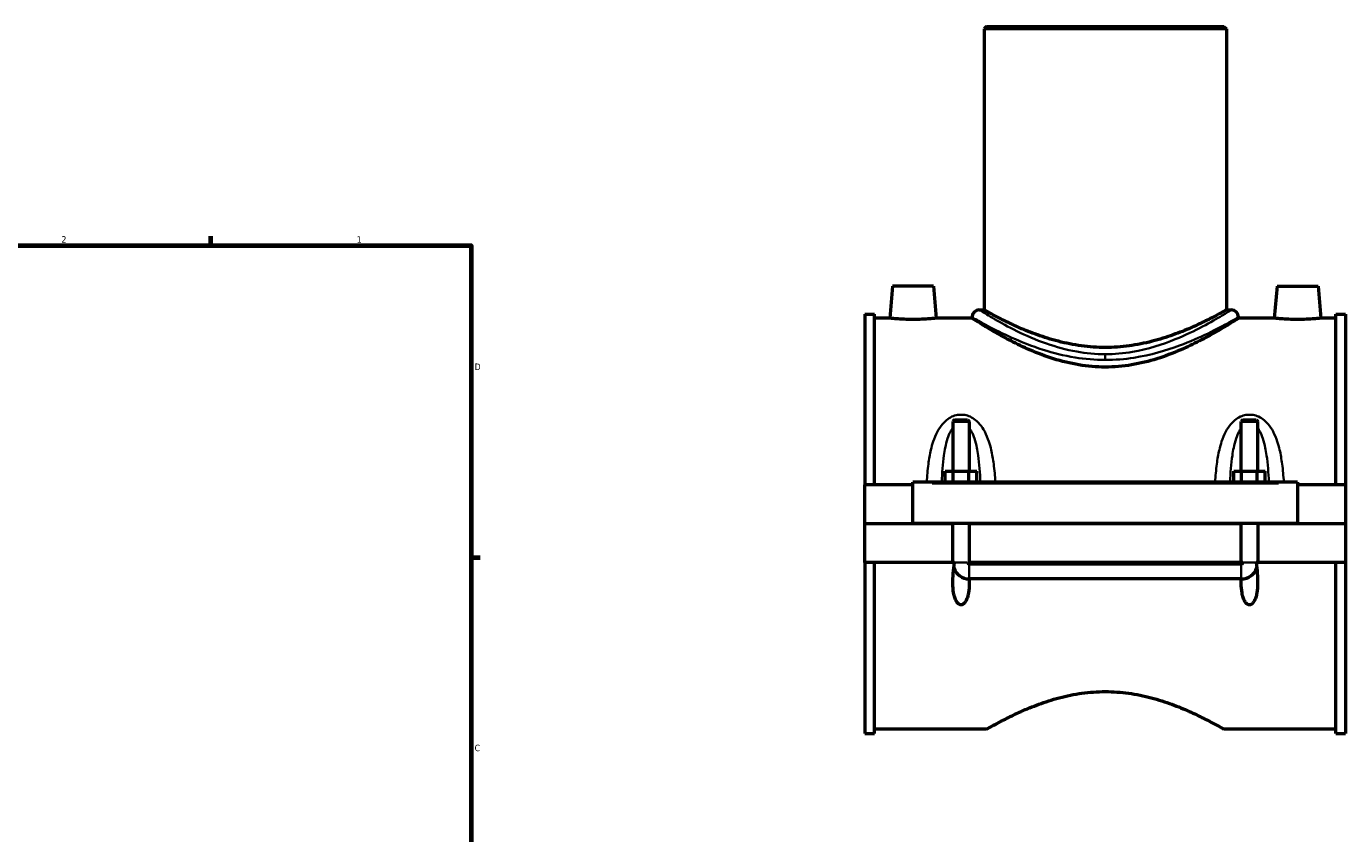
# Model space of a CAD drawing. Header units: inches. Extents: x -0.9 to 55.1, y -1.4 to 50.
# Tile 7 of 8: x 27.1 to 46.1, y 12.5 to 24.2. Entities that reach past the tile are written whole.
import ezdxf

# ---------------------------------------------------------------- set-up
doc = ezdxf.new("R2010")
doc.units = ezdxf.units.IN
doc.header["$MEASUREMENT"] = 0
for name, color, linetype, lineweight in [('Border (ANSI)', 7, 'Continuous', 70), ('Visible (ANSI)', 7, 'Continuous', 50), ('Visible Narrow (ANSI)', 7, 'Continuous', 35)]:
    doc.layers.add(name, color=color, linetype=linetype, lineweight=lineweight)
doc.styles.add('Note Text (ANSI)', font='tahoma.ttf')

# ---------------------------------------------------------------- blocks, each defined once
blk = doc.blocks.new('Borders Default Border')
at = {"layer": 'Border (ANSI)'}
for p, q in [((29.75, 21), (29.75, 21.134)), ((33.5, 16.5), (33.634, 16.5))]:
    blk.add_line(p, q, dxfattribs=at)
at = {"layer": 'Border (ANSI)', "flags": 128}
blk.add_lwpolyline([(0.5, 1), (0.5, 21), (33.5, 21), (33.5, 1), (0.5, 1)], dxfattribs=at)
at = {"layer": 'Border (ANSI)', "color": 5, "true_color": 0x0000ff, "char_height": 0.0945, "attachment_point": 7, "style": 'Note Text (ANSI)'}
for s, insert in [('2', (27.596, 21.04)), ('1', (31.854, 21.04)), ('D', (33.553, 19.203)), ('C', (33.552, 13.701))]:
    blk.add_mtext(s, dxfattribs=dict(at, insert=insert))

msp = doc.modelspace()

# ---------------------------------------------------------------- linework, layer by layer
at = {"layer": 'Visible (ANSI)'}
for p, q in [((40.933, 24.162), (40.898, 24.127)), ((40.933, 24.162), (44.355, 24.162)), ((44.355, 24.162), (44.39, 24.127)), ((44.39, 24.127), (40.898, 24.127)), ((40.898, 24.127), (40.898, 20.071)), ((44.39, 24.127), (44.39, 20.071)), ((39.576, 20.413), (39.536, 19.952)), ((40.167, 20.413), (39.576, 20.413)), ((40.167, 20.413), (40.207, 19.952)), ((45.12, 20.413), (45.08, 19.952)), ((45.12, 20.413), (45.711, 20.413)), ((45.711, 20.413), (45.751, 19.952)), ((39.179, 20.011), (39.179, 17.547)), ((39.179, 20.011), (39.317, 20.011)), ((39.317, 17.547), (39.317, 20.011)), ((40.828, 20.071), (40.898, 20.071)), ((44.39, 20.071), (44.46, 20.071)), ((45.97, 17.547), (45.97, 20.011)), ((45.97, 20.011), (46.109, 20.011)), ((46.109, 20.011), (46.109, 17.547)), ((39.536, 19.952), (39.317, 19.952)), ((40.723, 19.952), (40.207, 19.952)), ((40.723, 19.966), (40.723, 19.952)), ((44.564, 19.966), (44.564, 19.952)), ((45.08, 19.952), (44.564, 19.952)), ((45.97, 19.952), (45.751, 19.952)), ((40.47, 18.485), (40.447, 18.462)), ((40.447, 18.462), (40.447, 17.744)), ((40.683, 18.462), (40.447, 18.462)), ((40.47, 18.485), (40.659, 18.485)), ((40.659, 18.485), (40.683, 18.462)), ((40.683, 18.462), (40.683, 17.744)), ((44.628, 18.485), (44.605, 18.462)), ((44.605, 17.744), (44.605, 18.462)), ((44.841, 18.462), (44.605, 18.462)), ((44.628, 18.485), (44.817, 18.485)), ((44.817, 18.485), (44.841, 18.462)), ((44.841, 17.744), (44.841, 18.462)), ((40.337, 17.587), (40.337, 17.744)), ((40.337, 17.744), (40.451, 17.744)), ((40.451, 17.587), (40.451, 17.744)), ((40.451, 17.744), (40.678, 17.744)), ((40.678, 17.587), (40.678, 17.744)), ((40.678, 17.744), (40.792, 17.744)), ((40.792, 17.587), (40.792, 17.744)), ((44.495, 17.587), (44.495, 17.744)), ((44.495, 17.744), (44.609, 17.744)), ((44.609, 17.587), (44.609, 17.744)), ((44.609, 17.744), (44.836, 17.744)), ((44.836, 17.587), (44.836, 17.744)), ((44.836, 17.744), (44.95, 17.744)), ((44.95, 17.587), (44.95, 17.744)), ((39.872, 17.547), (39.179, 17.547)), ((39.179, 16.988), (39.179, 17.547)), ((39.872, 17.567), (39.872, 17.587)), ((45.416, 17.587), (39.872, 17.587)), ((39.872, 16.988), (39.872, 17.567)), ((45.416, 17.587), (45.416, 17.567)), ((45.416, 17.567), (45.416, 16.988)), ((46.109, 17.547), (45.416, 17.547)), ((46.109, 17.547), (46.109, 16.988)), ((39.179, 16.988), (39.872, 16.988)), ((39.179, 16.424), (39.179, 16.984)), ((40.447, 16.984), (39.179, 16.984)), ((45.416, 16.988), (39.872, 16.988)), ((40.447, 16.988), (40.447, 16.984)), ((40.447, 16.424), (40.447, 16.984)), ((40.683, 16.988), (40.683, 16.984)), ((40.683, 16.984), (40.683, 16.424)), ((44.605, 16.984), (40.683, 16.984)), ((44.605, 16.984), (44.605, 16.988)), ((44.605, 16.424), (44.605, 16.984)), ((44.841, 16.984), (44.841, 16.988)), ((44.841, 16.984), (44.841, 16.424)), ((46.109, 16.984), (44.841, 16.984)), ((45.416, 16.988), (46.109, 16.988)), ((46.109, 16.984), (46.109, 16.424)), ((40.447, 16.424), (39.179, 16.424)), ((39.179, 16.424), (39.179, 13.961)), ((39.317, 13.961), (39.317, 16.424)), ((40.469, 16.424), (40.447, 16.424)), ((40.683, 16.424), (40.661, 16.424)), ((44.605, 16.424), (40.683, 16.424)), ((40.683, 16.405), (44.605, 16.405)), ((44.627, 16.424), (44.605, 16.424)), ((44.841, 16.424), (44.819, 16.424)), ((46.109, 16.424), (44.841, 16.424)), ((45.97, 13.961), (45.97, 16.424)), ((46.109, 16.424), (46.109, 13.961)), ((44.605, 16.189), (40.683, 16.189)), ((39.179, 13.961), (39.317, 13.961)), ((40.933, 14.02), (39.317, 14.02)), ((45.97, 14.02), (44.355, 14.02)), ((45.97, 13.961), (46.109, 13.961))]:
    msp.add_line(p, q, dxfattribs=at)
for centre, radius, start, end in [((40.828, 19.966), 0.105, 90, 180), ((44.46, 19.966), 0.105, 0, 90), ((40.683, 16.424), 0.236, 198.7562, 269.8261), ((44.605, 16.424), 0.236, 270.1739, 341.2438)]:
    msp.add_arc(centre, radius, start, end, dxfattribs=at)
for points, knots in [([(44.39, 20.071), (44.39, 20.071), (44.379, 20.064), (44.333, 20.039), (44.299, 20.02), (44.209, 19.972), (44.153, 19.943), (44.026, 19.88), (43.954, 19.846), (43.802, 19.779), (43.716, 19.744), (43.528, 19.677), (43.426, 19.645), (43.212, 19.59), (43.1, 19.567), (42.872, 19.537), (42.757, 19.529), (42.531, 19.529), (42.415, 19.537), (42.187, 19.567), (42.075, 19.59), (41.861, 19.645), (41.759, 19.677), (41.571, 19.744), (41.485, 19.779), (41.333, 19.846), (41.261, 19.88), (41.134, 19.943), (41.079, 19.972), (40.989, 20.02), (40.954, 20.039), (40.909, 20.064), (40.898, 20.071), (40.898, 20.071)], [6.86563, 6.86563, 6.86563, 6.86563, 7.721741, 7.721741, 8.577853, 8.577853, 9.433964, 9.433964, 10.290075, 10.290075, 11.150371, 11.150371, 12.010668, 12.010668, 12.870964, 12.870964, 13.731261, 13.731261, 14.591557, 14.591557, 15.451854, 15.451854, 16.31215, 16.31215, 17.172447, 17.172447, 18.028558, 18.028558, 18.884669, 18.884669, 19.74078, 19.74078, 20.596891, 20.596891, 20.596891, 20.596891]), ([(39.872, 19.933), (39.829, 19.933), (39.784, 19.934), (39.702, 19.937), (39.664, 19.94), (39.604, 19.945), (39.579, 19.947), (39.544, 19.951), (39.536, 19.952), (39.536, 19.952)], [2.57775, 2.57775, 2.57775, 2.57775, 2.900155, 2.900155, 3.22256, 3.22256, 3.544592, 3.544592, 3.866624, 3.866624, 3.866624, 3.866624]), ([(40.207, 19.952), (40.207, 19.952), (40.199, 19.951), (40.165, 19.947), (40.139, 19.945), (40.08, 19.94), (40.042, 19.937), (39.959, 19.934), (39.914, 19.933), (39.872, 19.933)], [6.444374, 6.444374, 6.444374, 6.444374, 6.766406, 6.766406, 7.088438, 7.088438, 7.410843, 7.410843, 7.733249, 7.733249, 7.733249, 7.733249]), ([(42.644, 19.246), (42.518, 19.246), (42.39, 19.257), (42.139, 19.299), (42.015, 19.329), (41.781, 19.403), (41.669, 19.446), (41.463, 19.534), (41.369, 19.58), (41.203, 19.665), (41.124, 19.709), (40.985, 19.789), (40.923, 19.826), (40.824, 19.887), (40.786, 19.912), (40.735, 19.944), (40.723, 19.952), (40.723, 19.952)], [0, 0, 0, 0, 0.958738, 0.958738, 1.917475, 1.917475, 2.876213, 2.876213, 3.83495, 3.83495, 4.784617, 4.784617, 5.734285, 5.734285, 6.683952, 6.683952, 7.633619, 7.633619, 7.633619, 7.633619]), ([(44.564, 19.952), (44.564, 19.952), (44.552, 19.944), (44.502, 19.912), (44.463, 19.887), (44.364, 19.826), (44.303, 19.789), (44.163, 19.709), (44.085, 19.665), (43.918, 19.58), (43.824, 19.534), (43.618, 19.446), (43.507, 19.403), (43.272, 19.329), (43.149, 19.299), (42.898, 19.257), (42.77, 19.246), (42.644, 19.246)], [22.900856, 22.900856, 22.900856, 22.900856, 23.850524, 23.850524, 24.800191, 24.800191, 25.749858, 25.749858, 26.699525, 26.699525, 27.658263, 27.658263, 28.617, 28.617, 29.575738, 29.575738, 30.534475, 30.534475, 30.534475, 30.534475]), ([(45.416, 19.933), (45.373, 19.933), (45.328, 19.934), (45.246, 19.937), (45.208, 19.94), (45.148, 19.945), (45.123, 19.947), (45.088, 19.951), (45.08, 19.952), (45.08, 19.952)], [0, 0, 0, 0, 0.322405, 0.322405, 0.64481, 0.64481, 0.966842, 0.966842, 1.288875, 1.288875, 1.288875, 1.288875]), ([(45.751, 19.952), (45.751, 19.952), (45.743, 19.951), (45.709, 19.947), (45.683, 19.945), (45.624, 19.94), (45.586, 19.937), (45.503, 19.934), (45.458, 19.933), (45.416, 19.933)], [3.866624, 3.866624, 3.866624, 3.866624, 4.188657, 4.188657, 4.510689, 4.510689, 4.833094, 4.833094, 5.155499, 5.155499, 5.155499, 5.155499]), ([(40.682, 16.189), (40.683, 16.167), (40.683, 16.145), (40.682, 16.08), (40.679, 16.033), (40.667, 15.965), (40.662, 15.942), (40.649, 15.9), (40.641, 15.88), (40.622, 15.851), (40.613, 15.839), (40.597, 15.826), (40.591, 15.823), (40.578, 15.818), (40.572, 15.816), (40.558, 15.816), (40.551, 15.818), (40.539, 15.823), (40.533, 15.826), (40.516, 15.839), (40.507, 15.851), (40.489, 15.88), (40.481, 15.9), (40.467, 15.942), (40.462, 15.965), (40.45, 16.033), (40.447, 16.08), (40.445, 16.218), (40.454, 16.321), (40.469, 16.424)], [1.588905, 1.588905, 1.588905, 1.588905, 1.759351, 1.759351, 2.105453, 2.105453, 2.278504, 2.278504, 2.451555, 2.451555, 2.558265, 2.558265, 2.61162, 2.61162, 2.664975, 2.664975, 2.71833, 2.71833, 2.771685, 2.771685, 2.878394, 2.878394, 3.051446, 3.051446, 3.224497, 3.224497, 3.570599, 3.570599, 4.325007, 4.325007, 4.325007, 4.325007]), ([(40.661, 16.424), (40.661, 16.422), (40.662, 16.419), (40.665, 16.414), (40.667, 16.411), (40.671, 16.408), (40.673, 16.407), (40.678, 16.405), (40.68, 16.405), (40.683, 16.405)], [0.00007391, 0.00007391, 0.00007391, 0.00007391, 0.02275096, 0.02275096, 0.04508234, 0.04508234, 0.06390145, 0.06390145, 0.08233442, 0.08233442, 0.08233442, 0.08233442]), ([(44.819, 16.424), (44.833, 16.321), (44.842, 16.218), (44.84, 16.08), (44.837, 16.033), (44.825, 15.965), (44.82, 15.942), (44.807, 15.9), (44.799, 15.88), (44.78, 15.851), (44.771, 15.839), (44.755, 15.826), (44.749, 15.823), (44.736, 15.818), (44.73, 15.816), (44.716, 15.816), (44.709, 15.818), (44.697, 15.823), (44.691, 15.826), (44.674, 15.839), (44.665, 15.851), (44.647, 15.88), (44.639, 15.9), (44.625, 15.942), (44.62, 15.965), (44.608, 16.033), (44.605, 16.08), (44.604, 16.145), (44.605, 16.167), (44.605, 16.189)], [1.004943, 1.004943, 1.004943, 1.004943, 1.759351, 1.759351, 2.105453, 2.105453, 2.278504, 2.278504, 2.451555, 2.451555, 2.558265, 2.558265, 2.61162, 2.61162, 2.664975, 2.664975, 2.71833, 2.71833, 2.771685, 2.771685, 2.878394, 2.878394, 3.051446, 3.051446, 3.224497, 3.224497, 3.570599, 3.570599, 3.741045, 3.741045, 3.741045, 3.741045]), ([(44.605, 16.405), (44.607, 16.405), (44.61, 16.406), (44.615, 16.408), (44.618, 16.409), (44.622, 16.413), (44.623, 16.415), (44.625, 16.419), (44.626, 16.422), (44.627, 16.424)], [0, 0, 0, 0, 0.02145806, 0.02145806, 0.04349348, 0.04349348, 0.06239306, 0.06239306, 0.0821698, 0.0821698, 0.0821698, 0.0821698]), ([(40.933, 14.02), (40.933, 14.02), (40.943, 14.026), (40.988, 14.052), (41.022, 14.071), (41.11, 14.119), (41.165, 14.148), (41.289, 14.211), (41.359, 14.245), (41.508, 14.311), (41.593, 14.346), (41.777, 14.414), (41.877, 14.447), (42.086, 14.502), (42.196, 14.525), (42.42, 14.555), (42.533, 14.563), (42.644, 14.563)], [20.21052, 20.21052, 20.21052, 20.21052, 21.050375, 21.050375, 21.890229, 21.890229, 22.730084, 22.730084, 23.569939, 23.569939, 24.414294, 24.414294, 25.258649, 25.258649, 26.103005, 26.103005, 26.94736, 26.94736, 26.94736, 26.94736]), ([(42.644, 14.563), (42.755, 14.563), (42.868, 14.555), (43.091, 14.525), (43.201, 14.502), (43.411, 14.447), (43.511, 14.414), (43.695, 14.346), (43.779, 14.311), (43.928, 14.245), (43.998, 14.211), (44.123, 14.148), (44.177, 14.119), (44.266, 14.071), (44.299, 14.052), (44.344, 14.026), (44.355, 14.02), (44.355, 14.02)], [0, 0, 0, 0, 0.844355, 0.844355, 1.688711, 1.688711, 2.533066, 2.533066, 3.377421, 3.377421, 4.217276, 4.217276, 5.057131, 5.057131, 5.896985, 5.896985, 6.73684, 6.73684, 6.73684, 6.73684])]:
    msp.add_open_spline(points, degree=3, knots=knots, dxfattribs=at)
for points in [[(40.683, 16.189), (40.683, 16.189), (40.682, 16.189), (40.682, 16.189)], [(44.605, 16.189), (44.605, 16.189), (44.605, 16.189), (44.605, 16.189)]]:
    msp.add_open_spline(points, degree=3, dxfattribs=at)
at = {"layer": 'Visible Narrow (ANSI)'}
for p, q in [((42.644, 19.429), (42.644, 19.353)), ((40.149, 17.567), (45.139, 17.567)), ((40.476, 16.424), (40.654, 16.424)), ((40.683, 16.191), (40.683, 16.396)), ((44.605, 16.191), (44.605, 16.396)), ((44.812, 16.424), (44.634, 16.424))]:
    msp.add_line(p, q, dxfattribs=at)
for points, knots in [([(42.644, 19.432), (42.505, 19.432), (42.366, 19.445), (42.079, 19.496), (41.933, 19.537), (41.64, 19.639), (41.496, 19.703), (41.244, 19.827), (41.134, 19.887), (40.963, 19.987), (40.9, 20.026), (40.84, 20.063), (40.828, 20.07), (40.828, 20.071)], [15.212392, 15.212392, 15.212392, 15.212392, 16.294471, 16.294471, 17.536063, 17.536063, 18.983706, 18.983706, 20.446237, 20.446237, 21.881482, 21.881482, 22.818582, 22.818582, 22.818582, 22.818582]), ([(44.46, 20.071), (44.46, 20.071), (44.457, 20.069), (44.433, 20.054), (44.391, 20.027), (44.257, 19.947), (44.161, 19.891), (43.932, 19.77), (43.8, 19.706), (43.47, 19.571), (43.26, 19.503), (42.908, 19.444), (42.776, 19.432), (42.644, 19.432)], [38.030974, 38.030974, 38.030974, 38.030974, 38.507627, 38.507627, 39.855203, 39.855203, 41.351001, 41.351001, 42.795896, 42.795896, 44.609538, 44.609538, 45.637177, 45.637177, 45.637177, 45.637177]), ([(40.723, 19.966), (40.723, 19.966), (40.736, 19.958), (40.799, 19.923), (40.866, 19.885), (41.047, 19.789), (41.163, 19.73), (41.43, 19.61), (41.582, 19.549), (41.892, 19.45), (42.046, 19.411), (42.35, 19.361), (42.497, 19.349), (42.644, 19.349)], [-22.818582, -22.818582, -22.818582, -22.818582, -21.881482, -21.881482, -20.446237, -20.446237, -18.983706, -18.983706, -17.536063, -17.536063, -16.294471, -16.294471, -15.212392, -15.212392, -15.212392, -15.212392]), ([(42.644, 19.349), (42.783, 19.349), (42.923, 19.36), (43.296, 19.418), (43.517, 19.483), (43.867, 19.613), (44.006, 19.675), (44.248, 19.792), (44.35, 19.846), (44.491, 19.924), (44.536, 19.95), (44.561, 19.964), (44.564, 19.966), (44.564, 19.966)], [-45.637177, -45.637177, -45.637177, -45.637177, -44.609538, -44.609538, -42.795896, -42.795896, -41.351001, -41.351001, -39.855203, -39.855203, -38.507627, -38.507627, -38.030974, -38.030974, -38.030974, -38.030974]), ([(41.06, 17.587), (41.054, 17.674), (41.047, 17.761), (41.026, 17.917), (41.015, 17.986), (40.99, 18.093), (40.979, 18.132), (40.949, 18.221), (40.93, 18.269), (40.885, 18.353), (40.861, 18.389), (40.815, 18.443), (40.796, 18.463), (40.75, 18.5), (40.724, 18.517), (40.671, 18.542), (40.644, 18.55), (40.6, 18.558), (40.582, 18.559), (40.565, 18.559), (40.547, 18.559), (40.53, 18.558), (40.485, 18.55), (40.459, 18.542), (40.405, 18.517), (40.379, 18.5), (40.334, 18.463), (40.314, 18.443), (40.268, 18.389), (40.245, 18.353), (40.2, 18.269), (40.18, 18.221), (40.151, 18.132), (40.14, 18.093), (40.115, 17.986), (40.103, 17.917), (40.083, 17.761), (40.075, 17.674), (40.07, 17.587)], [-6.590119, -6.590119, -6.590119, -6.590119, -5.958014, -5.958014, -5.436827, -5.436827, -5.125433, -5.125433, -4.721084, -4.721084, -4.381603, -4.381603, -4.165115, -4.165115, -3.921867, -3.921867, -3.709585, -3.709585, -3.576908, -3.576908, -3.576908, -3.444231, -3.444231, -3.231948, -3.231948, -2.9887, -2.9887, -2.772213, -2.772213, -2.432731, -2.432731, -2.028382, -2.028382, -1.716988, -1.716988, -1.195802, -1.195802, -0.563697, -0.563697, -0.563697, -0.563697]), ([(45.218, 17.587), (45.212, 17.674), (45.205, 17.761), (45.184, 17.917), (45.173, 17.986), (45.148, 18.093), (45.137, 18.132), (45.107, 18.221), (45.088, 18.269), (45.043, 18.353), (45.019, 18.389), (44.973, 18.443), (44.954, 18.463), (44.908, 18.5), (44.882, 18.517), (44.829, 18.542), (44.802, 18.55), (44.758, 18.558), (44.74, 18.559), (44.723, 18.559), (44.705, 18.559), (44.688, 18.558), (44.643, 18.55), (44.617, 18.542), (44.563, 18.517), (44.537, 18.5), (44.492, 18.463), (44.472, 18.443), (44.426, 18.389), (44.403, 18.353), (44.358, 18.269), (44.338, 18.221), (44.309, 18.132), (44.298, 18.093), (44.273, 17.986), (44.261, 17.917), (44.241, 17.761), (44.233, 17.674), (44.228, 17.587)], [-6.590219, -6.590219, -6.590219, -6.590219, -5.958112, -5.958112, -5.436927, -5.436927, -5.125535, -5.125535, -4.721186, -4.721186, -4.381704, -4.381704, -4.165216, -4.165216, -3.921967, -3.921967, -3.709684, -3.709684, -3.577008, -3.577008, -3.577008, -3.444331, -3.444331, -3.232048, -3.232048, -2.9888, -2.9888, -2.772312, -2.772312, -2.43283, -2.43283, -2.02848, -2.02848, -1.717088, -1.717088, -1.195903, -1.195903, -0.563796, -0.563796, -0.563796, -0.563796]), ([(40.285, 17.587), (40.288, 17.652), (40.292, 17.717), (40.302, 17.846), (40.309, 17.91), (40.323, 18.009), (40.33, 18.046), (40.346, 18.127), (40.357, 18.172), (40.383, 18.25), (40.396, 18.283), (40.422, 18.333), (40.433, 18.351), (40.446, 18.368), (40.446, 18.368), (40.447, 18.368)], [0.682258, 0.682258, 0.682258, 0.682258, 1.195802, 1.195802, 1.716988, 1.716988, 2.028382, 2.028382, 2.432731, 2.432731, 2.772213, 2.772213, 2.9887, 2.9887, 2.994883, 2.994883, 2.994883, 2.994883]), ([(40.683, 18.368), (40.683, 18.368), (40.684, 18.368), (40.696, 18.351), (40.707, 18.333), (40.733, 18.283), (40.747, 18.25), (40.772, 18.172), (40.783, 18.127), (40.8, 18.046), (40.806, 18.009), (40.82, 17.91), (40.827, 17.846), (40.837, 17.717), (40.841, 17.652), (40.844, 17.587)], [4.158933, 4.158933, 4.158933, 4.158933, 4.165115, 4.165115, 4.381603, 4.381603, 4.721084, 4.721084, 5.125433, 5.125433, 5.436827, 5.436827, 5.958014, 5.958014, 6.471558, 6.471558, 6.471558, 6.471558]), ([(44.443, 17.587), (44.446, 17.652), (44.45, 17.717), (44.46, 17.846), (44.467, 17.91), (44.481, 18.009), (44.488, 18.046), (44.504, 18.127), (44.515, 18.172), (44.541, 18.25), (44.554, 18.283), (44.58, 18.333), (44.591, 18.351), (44.604, 18.368), (44.604, 18.368), (44.605, 18.368)], [0.682358, 0.682358, 0.682358, 0.682358, 1.195903, 1.195903, 1.717088, 1.717088, 2.02848, 2.02848, 2.43283, 2.43283, 2.772312, 2.772312, 2.9888, 2.9888, 2.994983, 2.994983, 2.994983, 2.994983]), ([(44.841, 18.368), (44.841, 18.368), (44.842, 18.368), (44.854, 18.351), (44.865, 18.333), (44.891, 18.283), (44.905, 18.25), (44.93, 18.172), (44.941, 18.127), (44.958, 18.046), (44.964, 18.009), (44.978, 17.91), (44.985, 17.846), (44.995, 17.717), (44.999, 17.652), (45.002, 17.587)], [4.159033, 4.159033, 4.159033, 4.159033, 4.165216, 4.165216, 4.381704, 4.381704, 4.721186, 4.721186, 5.125535, 5.125535, 5.436927, 5.436927, 5.958112, 5.958112, 6.471657, 6.471657, 6.471657, 6.471657])]:
    msp.add_open_spline(points, degree=3, knots=knots, dxfattribs=at)

# ---------------------------------------------------------------- block references
msp.add_blockref('Borders Default Border', (0, 0))

doc.saveas('drawing.dxf')
